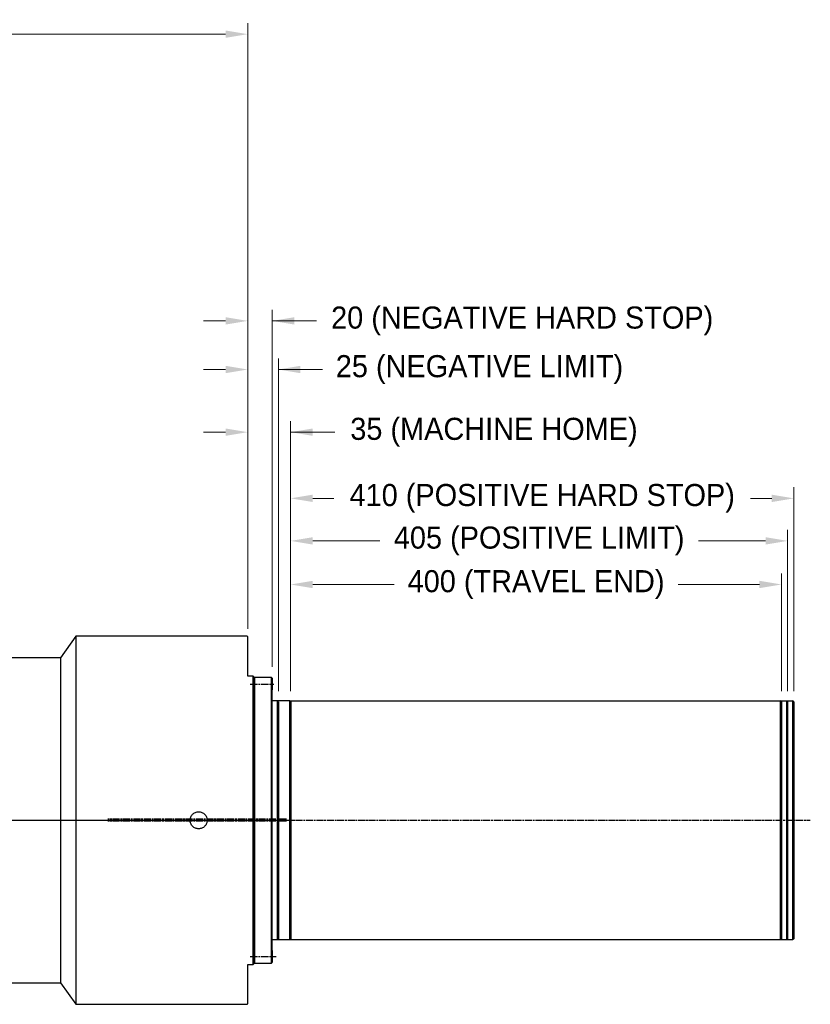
# Model space of a CAD drawing. Header units: millimetres. Extents: x 0 to 3370, y -35 to 2376.
# Tile 5 of 24: x 1558 to 2203, y 835 to 1637. Entities that reach past the tile are written whole.
import ezdxf

# ---------------------------------------------------------------- set-up
doc = ezdxf.new("R2010")
doc.units = ezdxf.units.MM
for name, pattern in [('AM_ISO08W050x2', [9, 6, -0.75, 1.5, -0.75]), ('CENTER', [2, 1.25, -0.25, 0.25, -0.25]), ('CHAIN', [0.3543, 0.2362, -0.0295, 0.0591, -0.0295])]:
    doc.linetypes.add(name, pattern=pattern)
doc.layers.add('ATA-CENTER', color=133, linetype='CENTER')
doc.layers.add('中心標記 (HIWIN)', color=3, linetype='Continuous', lineweight=70)
doc.styles.get("Standard").update_dxf_attribs({"font": 'gulim.ttc'})
doc.dimstyles.new('ata_L2', dxfattribs={"dimtxt": 18, "dimasz": 18, "dimexe": 9, "dimexo": 9, "dimgap": 9, "dimtad": 0, "dimtih": 1, "dimtoh": 1, "dimdec": 6, "dimdsep": 46, "dimtxsty": 'Standard', "dimcen": 0, "dimclrd": 252, "dimclre": 252, "dimclrt": 4, "dimadec": 6, "dimazin": 2, "dimtfac": 1, "dimtdec": 6, "dimtofl": 0, "dimtmove": 0, "dimatfit": 3, "dimfxl": 0, "dimtolj": 1, "dimtzin": 0, "dimlwd": 0, "dimlwe": 0, "dimarcsym": 0})

# ---------------------------------------------------------------- blocks, each defined once
blk = doc.blocks.new('*D8245')
at = {"color": 252, "lineweight": 0}
for p, q in [((677.15, 1486.31), (677.15, 1634.66)), ((1744.15, 1140.81), (1744.15, 1634.66)), ((695.15, 1625.66), (1166.82, 1625.66)), ((1726.15, 1625.66), (1254.48, 1625.66))]:
    blk.add_line(p, q, dxfattribs=at)
at = {"color": 252}
for points in [[(695.15, 1628.66), (695.15, 1622.66), (677.15, 1625.66)], [(1726.15, 1622.66), (1726.15, 1628.66), (1744.15, 1625.66)]]:
    blk.add_solid(points, dxfattribs=at)
at = {"layer": 'Defpoints', "color": 0}
for p in [(1744.15, 1625.66), (677.15, 1477.31), (1744.15, 1131.81)]:
    blk.add_point(p, dxfattribs=at)
at = {"color": 4, "insert": (1210.65, 1625.66), "char_height": 18, "attachment_point": 5}
blk.add_mtext('\\A1;(1067)', dxfattribs=at)
blk = doc.blocks.new('*D8251')
at = {"color": 252, "lineweight": 0}
for p, q in [((1779.15, 1090.16), (1779.15, 1256.27)), ((2189.15, 1090.16), (2189.15, 1256.27)), ((1797.15, 1247.27), (1814.45, 1247.27)), ((2171.15, 1247.27), (2153.86, 1247.27))]:
    blk.add_line(p, q, dxfattribs=at)
at = {"color": 252}
for points in [[(1797.15, 1250.27), (1797.15, 1244.27), (1779.15, 1247.27)], [(2171.15, 1244.27), (2171.15, 1250.27), (2189.15, 1247.27)]]:
    blk.add_solid(points, dxfattribs=at)
at = {"layer": 'Defpoints', "color": 0}
for p in [(2189.15, 1247.27), (1779.15, 1081.16), (2189.15, 1081.16)]:
    blk.add_point(p, dxfattribs=at)
at = {"color": 4, "insert": (1984.15, 1247.27), "char_height": 18, "attachment_point": 5}
blk.add_mtext('\\A1;410 (POSITIVE HARD STOP)', dxfattribs=at)
blk = doc.blocks.new('*D8250')
at = {"color": 252, "lineweight": 0}
for p, q in [((1779.15, 1090.16), (1779.15, 1221.58)), ((2184.15, 1090.16), (2184.15, 1221.58)), ((1797.15, 1212.58), (1851.74, 1212.58)), ((2166.15, 1212.58), (2111.57, 1212.58))]:
    blk.add_line(p, q, dxfattribs=at)
at = {"color": 252}
for points in [[(1797.15, 1215.58), (1797.15, 1209.58), (1779.15, 1212.58)], [(2166.15, 1209.58), (2166.15, 1215.58), (2184.15, 1212.58)]]:
    blk.add_solid(points, dxfattribs=at)
at = {"layer": 'Defpoints', "color": 0}
for p in [(2184.15, 1212.58), (1779.15, 1081.16), (2184.15, 1081.16)]:
    blk.add_point(p, dxfattribs=at)
at = {"color": 4, "insert": (1981.65, 1212.58), "char_height": 18, "attachment_point": 5}
blk.add_mtext('\\A1;405 (POSITIVE LIMIT)', dxfattribs=at)
blk = doc.blocks.new('*D8249')
at = {"color": 252, "lineweight": 0}
for p, q in [((1779.15, 1090.16), (1779.15, 1186.04)), ((2179.15, 1090.16), (2179.15, 1186.04)), ((1797.15, 1177.04), (1863.38, 1177.04)), ((2161.15, 1177.04), (2094.93, 1177.04))]:
    blk.add_line(p, q, dxfattribs=at)
at = {"color": 252}
for points in [[(1797.15, 1180.04), (1797.15, 1174.04), (1779.15, 1177.04)], [(2161.15, 1174.04), (2161.15, 1180.04), (2179.15, 1177.04)]]:
    blk.add_solid(points, dxfattribs=at)
at = {"layer": 'Defpoints', "color": 0}
for p in [(2179.15, 1177.04), (1779.15, 1081.16), (2179.15, 1081.16)]:
    blk.add_point(p, dxfattribs=at)
at = {"color": 4, "insert": (1979.15, 1177.04), "char_height": 18, "attachment_point": 5}
blk.add_mtext('\\A1;400 (TRAVEL END)', dxfattribs=at)
blk = doc.blocks.new('*D8248')
at = {"color": 252, "lineweight": 0}
for p, q in [((1744.15, 1140.81), (1744.15, 1310.23)), ((1779.15, 1090.16), (1779.15, 1310.23)), ((1726.15, 1301.23), (1708.15, 1301.23)), ((1779.15, 1301.23), (1815.15, 1301.23)), ((1797.15, 1301.23), (1815.15, 1301.23))]:
    blk.add_line(p, q, dxfattribs=at)
at = {"color": 252}
for points in [[(1726.15, 1298.23), (1726.15, 1304.23), (1744.15, 1301.23)], [(1797.15, 1304.23), (1797.15, 1298.23), (1779.15, 1301.23)]]:
    blk.add_solid(points, dxfattribs=at)
at = {"layer": 'Defpoints', "color": 0}
for p in [(1744.15, 1301.23), (1744.15, 1131.81), (1779.15, 1081.16)]:
    blk.add_point(p, dxfattribs=at)
at = {"color": 4, "insert": (1944.84, 1301.23), "char_height": 18, "attachment_point": 5}
blk.add_mtext('\\A1;35 (MACHINE HOME)', dxfattribs=at)
blk = doc.blocks.new('*D8247')
at = {"color": 252, "lineweight": 0}
for p, q in [((1744.15, 1140.81), (1744.15, 1361.31)), ((1769.15, 1090.16), (1769.15, 1361.31)), ((1726.15, 1352.31), (1708.15, 1352.31)), ((1769.15, 1352.31), (1805.15, 1352.31)), ((1787.15, 1352.31), (1805.15, 1352.31))]:
    blk.add_line(p, q, dxfattribs=at)
at = {"color": 252}
for points in [[(1726.15, 1349.31), (1726.15, 1355.31), (1744.15, 1352.31)], [(1787.15, 1355.31), (1787.15, 1349.31), (1769.15, 1352.31)]]:
    blk.add_solid(points, dxfattribs=at)
at = {"layer": 'Defpoints', "color": 0}
for p in [(1744.15, 1352.31), (1744.15, 1131.81), (1769.15, 1081.16)]:
    blk.add_point(p, dxfattribs=at)
at = {"color": 4, "insert": (1933.03, 1352.31), "char_height": 18, "attachment_point": 5}
blk.add_mtext('\\A1;25 (NEGATIVE LIMIT)', dxfattribs=at)
blk = doc.blocks.new('*D8246')
at = {"color": 252, "lineweight": 0}
for p, q in [((1744.15, 1140.81), (1744.15, 1400.94)), ((1764.15, 1109.81), (1764.15, 1400.94)), ((1726.15, 1391.94), (1708.15, 1391.94)), ((1764.15, 1391.94), (1800.15, 1391.94)), ((1782.15, 1391.94), (1800.15, 1391.94))]:
    blk.add_line(p, q, dxfattribs=at)
at = {"color": 252}
for points in [[(1726.15, 1388.94), (1726.15, 1394.94), (1744.15, 1391.94)], [(1782.15, 1394.94), (1782.15, 1388.94), (1764.15, 1391.94)]]:
    blk.add_solid(points, dxfattribs=at)
at = {"layer": 'Defpoints', "color": 0}
for p in [(1744.15, 1391.94), (1744.15, 1131.81), (1764.15, 1100.81)]:
    blk.add_point(p, dxfattribs=at)
at = {"color": 4, "insert": (1967.82, 1391.94), "char_height": 18, "attachment_point": 5}
blk.add_mtext('\\A1;20 (NEGATIVE HARD STOP)', dxfattribs=at)

msp = doc.modelspace()

# ---------------------------------------------------------------- linework, layer by layer
for p, q in [((1604.1527826, 1134.812701), (1591.6527826, 1117.312701)), ((1743.6527826, 1134.812701), (1604.1527826, 1134.812701)), ((1604.1527826, 1134.812701), (1604.1527826, 834.812701)), ((1744.1527826, 1134.312701), (1743.6527826, 1134.812701)), ((1744.1527826, 1102.312701), (1744.1527826, 1134.312701)), ((1591.6527826, 1117.312701), (1544.1527826, 1117.312701)), ((1591.6527826, 1117.312701), (1591.6527826, 852.312701)), ((1748.6527826, 1102.312701), (1744.1527826, 1102.312701)), ((1749.1527826, 1101.812701), (1748.6527826, 1102.312701)), ((1748.6527826, 867.312701), (1748.6527826, 1102.312701)), ((1749.1527826, 1092.812701), (1749.1527826, 1101.812701)), ((1749.6527826, 1101.312701), (1749.1527826, 1100.812701)), ((1749.1527826, 1100.812701), (1749.1527826, 1098.562701)), ((1763.6527826, 1101.312701), (1749.6527826, 1101.312701)), ((1749.6527826, 1101.312701), (1749.6527826, 868.312701)), ((1764.1527826, 1100.812701), (1763.6527826, 1101.312701)), ((1763.6527826, 868.312701), (1763.6527826, 1101.312701)), ((1764.1527826, 1100.562701), (1764.1527826, 1100.812701)), ((1764.1527826, 1100.562701), (1764.1527826, 1091.062701)), ((1749.1527826, 1093.062701), (1749.1527826, 1098.562701)), ((1749.1527826, 1093.062701), (1749.1527826, 1092.312701)), ((1749.1527826, 874.312701), (1749.1527826, 1092.812701)), ((1764.1527826, 1085.312701), (1764.1527826, 1091.062701)), ((1764.1527826, 884.312701), (1764.1527826, 1085.312701)), ((1778.1527826, 1082.31232), (1764.1527826, 1082.31232)), ((1778.1527826, 1082.31232), (1778.1527826, 887.31232)), ((1779.1527826, 1081.31232), (1778.1527826, 1082.31232)), ((1779.1527826, 1081.31232), (1779.1527826, 888.31232)), ((1778.1527826, 887.31232), (1764.1527826, 887.31232)), ((1778.1527826, 887.31232), (1764.1527826, 887.31232)), ((1764.1527826, 878.562701), (1764.1527826, 884.312701)), ((1779.1527826, 888.31232), (1778.1527826, 887.31232)), ((1749.1527826, 877.312701), (1749.1527826, 876.562701)), ((1749.1527826, 871.062701), (1749.1527826, 876.562701)), ((1764.1527826, 878.562701), (1764.1527826, 869.062701)), ((1744.1527826, 867.312701), (1748.6527826, 867.312701)), ((1744.1527826, 835.312701), (1744.1527826, 867.312701)), ((1748.6527826, 867.312701), (1749.1527826, 867.812701)), ((1749.1527826, 867.812701), (1749.1527826, 874.312701)), ((1749.1527826, 871.062701), (1749.1527826, 868.812701)), ((1749.1527826, 868.812701), (1749.6527826, 868.312701)), ((1749.6527826, 868.312701), (1763.6527826, 868.312701)), ((1763.6527826, 868.312701), (1764.1527826, 868.812701)), ((1764.1527826, 868.812701), (1764.1527826, 869.062701)), ((1544.1527826, 852.312701), (1591.6527826, 852.312701)), ((1591.6527826, 852.312701), (1604.1527826, 834.812701)), ((1604.1527826, 834.812701), (1743.6527826, 834.812701)), ((1743.6527826, 834.812701), (1744.1527826, 835.312701))]:
    msp.add_line(p, q)
at = {"color": 252}
for p, q in [((1768.1527826, 1082.31232), (1768.1527826, 887.31232)), ((1769.1527826, 1081.31232), (1768.1527826, 1082.31232)), ((1769.1527826, 1081.31232), (1769.1527826, 888.31232)), ((1778.1527826, 1082.31232), (2188.1527826, 1082.31232)), ((2178.1527826, 1082.31232), (2178.1527826, 887.31232)), ((2179.1527826, 1081.31232), (2178.1527826, 1082.31232)), ((2179.1527826, 1081.31232), (2179.1527826, 888.31232)), ((2183.1527826, 1082.31232), (2183.1527826, 887.31232)), ((2184.1527826, 1081.31232), (2183.1527826, 1082.31232)), ((2184.1527826, 1081.31232), (2184.1527826, 888.31232)), ((2188.1527826, 1082.31232), (2188.1527826, 887.31232)), ((2189.1527826, 1081.31232), (2188.1527826, 1082.31232)), ((2189.1527826, 1081.31232), (2189.1527826, 888.31232)), ((1769.1527826, 888.31232), (1768.1527826, 887.31232)), ((2188.1527826, 887.31232), (1778.1527826, 887.31232)), ((2179.1527826, 888.31232), (2178.1527826, 887.31232)), ((2184.1527826, 888.31232), (2183.1527826, 887.31232)), ((2189.1527826, 888.31232), (2188.1527826, 887.31232))]:
    msp.add_line(p, q, dxfattribs=at)
for points, knots in [([(1697.2352826, 984.81232), (1697.2352826, 985.6810726), (1697.4089366, 986.60762), (1698.1149439, 988.3119007), (1698.6472882, 989.0896479), (1699.8754549, 990.3178146), (1700.653202, 990.8501587), (1702.3574825, 991.556166), (1703.2840298, 991.72982), (1704.1527826, 991.72982), (1705.0215355, 991.72982), (1705.9480827, 991.556166), (1707.6523632, 990.8501587), (1708.4301103, 990.3178146), (1709.658277, 989.0896479), (1710.1906213, 988.3119007), (1710.8966286, 986.60762), (1711.0702826, 985.6810726), (1711.0702826, 984.81232)], [3.1275098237, 3.1275098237, 3.1275098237, 3.1275098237, 3.388135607, 3.388135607, 3.6487613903, 3.6487613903, 3.9093872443, 3.9093872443, 4.1700130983, 4.1700130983, 4.1700130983, 4.4306389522, 4.4306389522, 4.6912648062, 4.6912648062, 4.9518905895, 4.9518905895, 5.2125163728, 5.2125163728, 5.2125163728, 5.2125163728]), ([(1711.0702826, 984.81232), (1711.0702826, 983.9435674), (1710.8966286, 983.01702), (1710.1906213, 981.3127393), (1709.658277, 980.5349921), (1708.4301103, 979.3068254), (1707.6523632, 978.7744813), (1705.9480827, 978.0684741), (1705.0215355, 977.89482), (1703.2840298, 977.89482), (1702.3574825, 978.0684741), (1700.653202, 978.7744813), (1699.8754549, 979.3068254), (1698.6472882, 980.5349921), (1698.1149439, 981.3127393), (1697.4089366, 983.01702), (1697.2352826, 983.9435674), (1697.2352826, 984.81232)], [1.0425032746, 1.0425032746, 1.0425032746, 1.0425032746, 1.3031290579, 1.3031290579, 1.5637548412, 1.5637548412, 1.8243806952, 1.8243806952, 2.0850065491, 2.0850065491, 2.3456324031, 2.3456324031, 2.6062582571, 2.6062582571, 2.8668840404, 2.8668840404, 3.1275098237, 3.1275098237, 3.1275098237, 3.1275098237])]:
    msp.add_open_spline(points, degree=3, knots=knots)
at = {"layer": 'ATA-CENTER', "linetype": 'AM_ISO08W050x2'}
for p, q in [((1746.1527826, 1095.812701), (1765.2976514, 1095.812701)), ((1746.1527826, 873.812701), (1767.2191638, 873.812701))]:
    msp.add_line(p, q, dxfattribs=at)
at = {"layer": 'ATA-CENTER', "linetype": 'CHAIN', "ltscale": 23.990969}
for p, q in [((651.5198028, 984.81232), (1780.6527826, 984.81232)), ((1485.6527826, 984.81232), (2202.6203922, 984.81232))]:
    msp.add_line(p, q, dxfattribs=at)
at = {"layer": '中心標記 (HIWIN)', "linetype": 'CHAIN', "ltscale": 23.990969}
for p, q in [((1775.6806002, 984.812701), (1630.137829, 984.812701)), ((1775.6806002, 984.81232), (1630.137829, 984.81232))]:
    msp.add_line(p, q, dxfattribs=at)

# ---------------------------------------------------------------- dimensions: what is measured, and where the dimension line sits
for base, p1, p2, text, picture, middle in [((1744.1527826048, 1625.6571351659), (677.1527826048, 1477.3127010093), (1744.1527826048, 1131.8127010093), '(<>)', '*D8245', (1210.6527826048, 1625.6571351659)), ((2189.1527826, 1247.2653894), (1779.1527826, 1081.1580005), (2189.1527826, 1081.1580005), '<> (POSITIVE HARD STOP)', '*D8251', (1984.1527826, 1247.2653894)), ((2184.1527826, 1212.5753048), (1779.1527826, 1081.1580005), (2184.1527826, 1081.1580005), '<> (POSITIVE LIMIT)', '*D8250', (1981.6527826, 1212.5753048)), ((2179.1527826, 1177.0370518), (1779.1527826, 1081.1580005), (2179.1527826, 1081.1580005), '<> (TRAVEL END)', '*D8249', (1979.1527826, 1177.0370518))]:
    dim = msp.add_linear_dim(base=base, p1=p1, p2=p2, text=text, dimstyle='ata_L2', override={"dimtfill": 0})
    dim.commit()
    dim.dimension.update_dxf_attribs({"geometry": picture, "text_midpoint": middle})
for base, p1, text, picture, middle in [((1744.1527826, 1391.9435053), (1764.1527826, 1100.812701), '<> (NEGATIVE HARD STOP)', '*D8246', (1967.8227826, 1391.9435053)), ((1744.1527826, 1352.3111139), (1769.1527826, 1081.1580005), '<> (NEGATIVE LIMIT)', '*D8247', (1933.0337826, 1352.3111139)), ((1744.1527826, 1301.2293537), (1779.1527826, 1081.1580005), '<> (MACHINE HOME)', '*D8248', (1944.8427826, 1301.2293537))]:
    dim = msp.add_linear_dim(base=base, p1=p1, p2=(1744.1527826, 1131.812701), text=text, dimstyle='ata_L2', override={"dimtfill": 0})
    dim.commit()
    dim.dimension.update_dxf_attribs({"geometry": picture, "text_midpoint": middle, "dimtype": 160})

doc.saveas('drawing.dxf')
